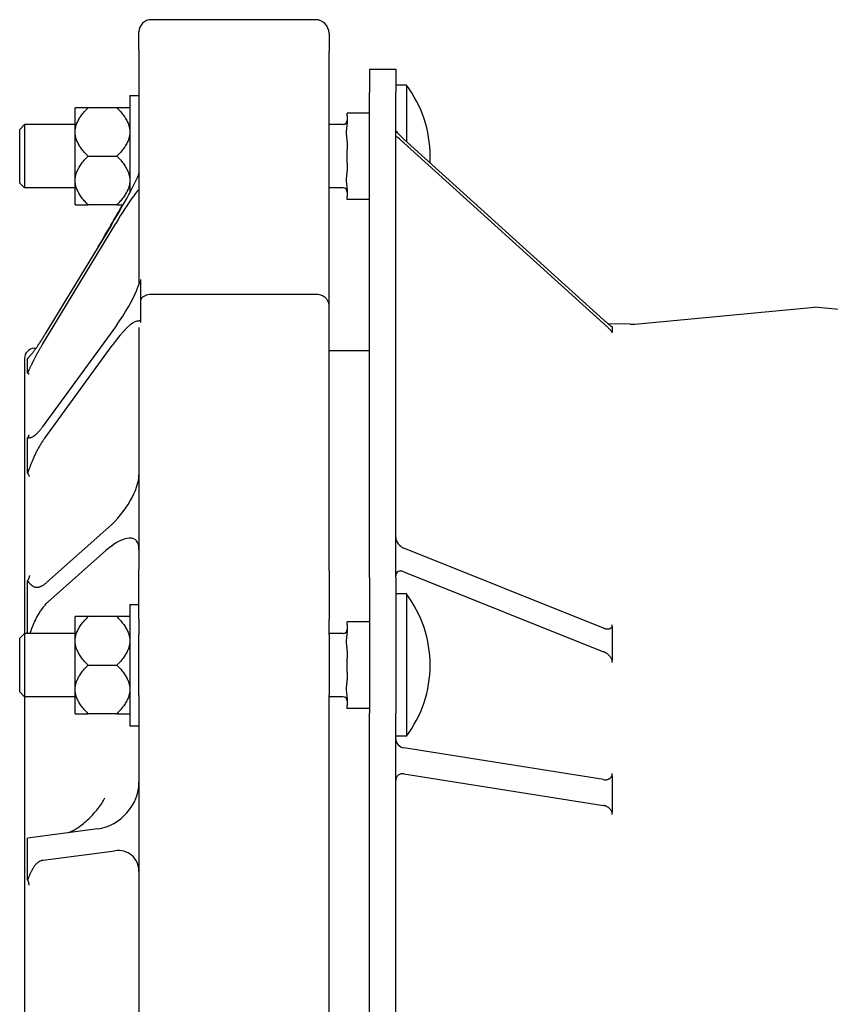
# Model space of a CAD drawing. Header units: millimetres. Extents: x 716 to 5005, y 168 to 1403.
# Tile 8 of 9: x 716 to 916, y 1160 to 1403. Entities that reach past the tile are written whole.
import ezdxf

# ---------------------------------------------------------------- set-up
doc = ezdxf.new("R2010")
doc.units = ezdxf.units.MM
doc.layers.add('DETAIL', color=2, linetype='Continuous')

msp = doc.modelspace()

# ---------------------------------------------------------------- linework, layer by layer
at = {"layer": 'DETAIL'}
for p, q in [((789.01, 1403.3), (748.41, 1403.3)), ((745.41, 1395.75), (745.41, 1400.3)), ((792.41, 1399.9), (792.41, 1395.42)), ((745.41, 1395.75), (745.41, 1337.91)), ((792.41, 1332.63), (792.41, 1395.42)), ((802.41, 1391.04), (802.41, 1385.31)), ((802.41, 1391.04), (808.91, 1391.04)), ((808.91, 1391.04), (808.91, 1385.31)), ((802.41, 1265.42), (802.41, 1385.31)), ((811.52, 1387.14), (808.91, 1387.14)), ((808.91, 1265.42), (808.91, 1385.31)), ((811.52, 1387.14), (811.52, 1373.22)), ((743.13, 1384.54), (743.13, 1360.47)), ((743.13, 1384.54), (745.41, 1384.54)), ((732.83, 1381.53), (729.63, 1381.53)), ((729.63, 1375.92), (729.63, 1381.53)), ((739.93, 1381.53), (732.83, 1381.53)), ((743.13, 1381.53), (739.93, 1381.53)), ((796.91, 1379.51), (796.91, 1380.21)), ((802.41, 1380.21), (796.91, 1380.21)), ((796.91, 1379.51), (796.91, 1377.64)), ((715.91, 1376.17), (717.13, 1377.39)), ((715.91, 1362.91), (715.91, 1376.17)), ((717.13, 1377.39), (717.13, 1361.69)), ((729.63, 1377.39), (717.13, 1377.39)), ((729.63, 1375.16), (729.63, 1375.92)), ((795.91, 1377.39), (792.41, 1377.39)), ((729.63, 1363.92), (729.63, 1375.16)), ((796.91, 1373.11), (796.91, 1371.23)), ((860.29, 1329.1), (810.91, 1373.78)), ((796.91, 1367.84), (796.91, 1371.23)), ((810.91, 1372.87), (860.29, 1328.19)), ((732.83, 1369.54), (739.93, 1369.54)), ((796.91, 1367.84), (796.91, 1365.97)), ((729.63, 1363.16), (729.63, 1363.92)), ((715.91, 1362.91), (717.13, 1361.69)), ((729.63, 1361.69), (717.13, 1361.69)), ((729.63, 1357.54), (729.63, 1363.16)), ((795.91, 1361.69), (792.41, 1361.69)), ((796.91, 1361.44), (796.91, 1359.57)), ((796.91, 1358.86), (796.91, 1359.57)), ((802.41, 1358.86), (796.91, 1358.86)), ((729.63, 1357.54), (732.83, 1357.54)), ((739.93, 1357.54), (732.83, 1357.54)), ((739.93, 1357.54), (741.51, 1357.54)), ((721.6, 1323.12), (739.66, 1352.93)), ((738.52, 1352.45), (722.25, 1325.59)), ((745.83, 1338.71), (745.83, 1339.09)), ((745.41, 1338), (745.41, 1338)), ((745.83, 1334.18), (745.83, 1338.71)), ((745.83, 1329.13), (745.83, 1334.18)), ((789.01, 1335.38), (748.41, 1335.38)), ((792.41, 1267.07), (792.41, 1332.63)), ((867.97, 1328.05), (912.41, 1332.23)), ((956.86, 1328.05), (912.41, 1332.23)), ((739.83, 1327.71), (721.5, 1302.54)), ((745.41, 1327.18), (745.41, 1267.39)), ((745.83, 1328.44), (745.83, 1329.13)), ((866.86, 1328.01), (861.42, 1328.11)), ((862.41, 1327.37), (862.41, 1326.72)), ((862.41, 1326.72), (862.41, 1326.08)), ((862.41, 1325.91), (862.41, 1326.08)), ((719.54, 1322.09), (719.99, 1322.11)), ((722.09, 1299.82), (738.8, 1322.77)), ((717.11, 1319.52), (717.11, 1251.55)), ((717.85, 1317.62), (717.85, 1319.5)), ((802.41, 1321.45), (792.41, 1321.45)), ((717.85, 1315.93), (717.85, 1317.62)), ((717.85, 1295.75), (717.85, 1299.94)), ((717.85, 1291.15), (717.85, 1295.75)), ((737.97, 1277.8), (722.57, 1264.14)), ((722.98, 1259.39), (737.24, 1272.04)), ((860.29, 1252.87), (810.91, 1272.65)), ((745.41, 1255.12), (745.41, 1267.39)), ((792.41, 1267.07), (792.41, 1255)), ((810.91, 1266.81), (860.29, 1247.03)), ((717.85, 1257.4), (717.85, 1264.55)), ((802.41, 1265.42), (802.41, 1231.88)), ((808.91, 1265.42), (808.91, 1231.88)), ((811.52, 1261.32), (808.91, 1261.32)), ((811.52, 1261.32), (811.52, 1226.12)), ((743.13, 1258.72), (743.13, 1228.72)), ((743.13, 1258.72), (745.41, 1258.72)), ((717.85, 1251.57), (717.85, 1257.4)), ((732.83, 1255.71), (729.63, 1255.71)), ((729.63, 1250.09), (729.63, 1255.71)), ((739.93, 1255.71), (732.83, 1255.71)), ((743.13, 1255.71), (739.93, 1255.71)), ((745.41, 1255.12), (745.41, 1251.32)), ((792.41, 1251.2), (792.41, 1255)), ((796.91, 1253.69), (796.91, 1254.39)), ((802.41, 1254.39), (796.91, 1254.39)), ((796.91, 1253.69), (796.91, 1251.82)), ((862.41, 1253.27), (862.41, 1253.71)), ((715.91, 1250.35), (717.13, 1251.57)), ((717.13, 1251.57), (717.13, 1235.87)), ((729.63, 1251.57), (717.13, 1251.57)), ((745.41, 1236.24), (745.41, 1251.32)), ((795.91, 1251.57), (792.41, 1251.57)), ((862.41, 1253.27), (862.41, 1249.1)), ((715.91, 1237.09), (715.91, 1250.35)), ((729.63, 1249.33), (729.63, 1250.09)), ((729.63, 1238.1), (729.63, 1249.33)), ((792.41, 1251.2), (792.41, 1236.36)), ((862.41, 1249.1), (862.41, 1244.93)), ((796.91, 1247.29), (796.91, 1245.41)), ((796.91, 1242.02), (796.91, 1245.41)), ((862.41, 1244.41), (862.41, 1244.93)), ((732.83, 1243.72), (739.93, 1243.72)), ((796.91, 1242.02), (796.91, 1240.15)), ((715.91, 1237.09), (717.13, 1235.87)), ((729.63, 1237.34), (729.63, 1238.1)), ((729.63, 1231.72), (729.63, 1237.34)), ((717.11, 1235.89), (717.11, 1055.38)), ((729.63, 1235.87), (717.13, 1235.87)), ((745.41, 1236.24), (745.41, 1140.91)), ((792.41, 1131.99), (792.41, 1236.36)), ((795.91, 1235.87), (792.41, 1235.87)), ((796.91, 1235.62), (796.91, 1233.75)), ((796.91, 1233.04), (796.91, 1233.75)), ((802.41, 1233.04), (796.91, 1233.04)), ((802.41, 1037.9), (802.41, 1231.88)), ((808.91, 1037.9), (808.91, 1231.88)), ((729.63, 1231.72), (732.83, 1231.72)), ((739.93, 1231.72), (732.83, 1231.72)), ((739.93, 1231.72), (743.13, 1231.72)), ((743.13, 1228.72), (745.41, 1228.72)), ((811.52, 1226.12), (808.91, 1226.12)), ((860.29, 1215.41), (810.91, 1223.24)), ((810.91, 1216.84), (860.29, 1209.01)), ((862.41, 1216.44), (862.41, 1216.95)), ((862.41, 1216.44), (862.41, 1211.87)), ((862.41, 1211.87), (862.41, 1207.3)), ((862.41, 1206.76), (862.41, 1207.3)), ((735.21, 1203.26), (717.85, 1200.94)), ((717.85, 1197.95), (717.85, 1200.94)), ((717.85, 1190.6), (717.85, 1197.95)), ((721.71, 1195.48), (739.47, 1197.84))]:
    msp.add_line(p, q, dxfattribs=at)
at = {"layer": 'DETAIL', "flags": 128}
for points in [[(729.63, 1375.92), (729.65, 1376.14), (729.68, 1376.36), (729.72, 1376.59), (729.77, 1376.81), (729.83, 1377.04), (729.9, 1377.26), (729.98, 1377.48), (730.07, 1377.71), (730.17, 1377.94), (730.27, 1378.16), (730.39, 1378.39), (730.52, 1378.62), (730.65, 1378.85), (730.8, 1379.09), (730.95, 1379.32), (731.12, 1379.56), (731.3, 1379.79), (731.48, 1380.03), (731.68, 1380.28), (731.89, 1380.52), (732.11, 1380.77), (732.34, 1381.02), (732.58, 1381.28), (732.83, 1381.53)], [(739.93, 1381.53), (740.19, 1381.28), (740.43, 1381.02), (740.66, 1380.77), (740.88, 1380.52), (741.08, 1380.28), (741.28, 1380.03), (741.47, 1379.79), (741.64, 1379.56), (741.81, 1379.32), (741.97, 1379.09), (742.11, 1378.85), (742.25, 1378.62), (742.37, 1378.39), (742.49, 1378.16), (742.6, 1377.94), (742.7, 1377.71), (742.78, 1377.48), (742.86, 1377.26), (742.93, 1377.04), (742.99, 1376.81), (743.04, 1376.59), (743.08, 1376.36), (743.11, 1376.14), (743.13, 1375.92)], [(796.91, 1373.11), (796.91, 1373.29), (796.9, 1373.49), (796.88, 1373.68), (796.86, 1373.86), (796.83, 1374.04), (796.81, 1374.23), (796.79, 1374.42), (796.76, 1374.62), (796.74, 1374.81), (796.73, 1375), (796.72, 1375.19), (796.71, 1375.37), (796.72, 1375.55), (796.73, 1375.74), (796.74, 1375.93), (796.76, 1376.13), (796.79, 1376.32), (796.81, 1376.51), (796.83, 1376.7), (796.86, 1376.88), (796.88, 1377.07), (796.9, 1377.26), (796.91, 1377.45), (796.91, 1377.64)], [(732.83, 1369.54), (732.58, 1369.8), (732.34, 1370.05), (732.11, 1370.3), (731.89, 1370.55), (731.68, 1370.79), (731.48, 1371.04), (731.3, 1371.28), (731.12, 1371.51), (730.95, 1371.75), (730.8, 1371.98), (730.65, 1372.22), (730.52, 1372.45), (730.39, 1372.68), (730.27, 1372.91), (730.17, 1373.13), (730.07, 1373.36), (729.98, 1373.59), (729.9, 1373.81), (729.83, 1374.03), (729.77, 1374.26), (729.72, 1374.48), (729.68, 1374.71), (729.65, 1374.93), (729.63, 1375.16)], [(743.13, 1375.16), (743.11, 1374.93), (743.08, 1374.71), (743.04, 1374.48), (742.99, 1374.26), (742.93, 1374.03), (742.86, 1373.81), (742.78, 1373.59), (742.7, 1373.36), (742.6, 1373.13), (742.49, 1372.91), (742.37, 1372.68), (742.25, 1372.45), (742.11, 1372.22), (741.97, 1371.98), (741.81, 1371.75), (741.64, 1371.51), (741.47, 1371.28), (741.28, 1371.04), (741.08, 1370.79), (740.88, 1370.55), (740.66, 1370.3), (740.43, 1370.05), (740.19, 1369.8), (739.93, 1369.54)], [(729.63, 1363.92), (729.65, 1364.15), (729.68, 1364.37), (729.72, 1364.59), (729.77, 1364.82), (729.83, 1365.04), (729.9, 1365.27), (729.98, 1365.49), (730.07, 1365.72), (730.17, 1365.94), (730.27, 1366.17), (730.39, 1366.4), (730.52, 1366.63), (730.65, 1366.86), (730.8, 1367.09), (730.95, 1367.33), (731.12, 1367.56), (731.3, 1367.8), (731.48, 1368.04), (731.68, 1368.28), (731.89, 1368.53), (732.11, 1368.78), (732.34, 1369.03), (732.58, 1369.28), (732.83, 1369.54)], [(739.93, 1369.54), (740.19, 1369.28), (740.43, 1369.03), (740.66, 1368.78), (740.88, 1368.53), (741.08, 1368.28), (741.28, 1368.04), (741.47, 1367.8), (741.64, 1367.56), (741.81, 1367.33), (741.97, 1367.09), (742.11, 1366.86), (742.25, 1366.63), (742.37, 1366.4), (742.49, 1366.17), (742.6, 1365.94), (742.7, 1365.72), (742.78, 1365.49), (742.86, 1365.27), (742.93, 1365.04), (742.99, 1364.82), (743.04, 1364.59), (743.08, 1364.37), (743.11, 1364.15), (743.13, 1363.92)], [(796.91, 1361.44), (796.91, 1361.62), (796.9, 1361.82), (796.88, 1362.01), (796.86, 1362.19), (796.83, 1362.38), (796.81, 1362.56), (796.79, 1362.76), (796.76, 1362.95), (796.74, 1363.14), (796.73, 1363.34), (796.72, 1363.52), (796.71, 1363.7), (796.72, 1363.89), (796.73, 1364.07), (796.74, 1364.27), (796.76, 1364.46), (796.79, 1364.65), (796.81, 1364.85), (796.83, 1365.03), (796.86, 1365.22), (796.88, 1365.4), (796.9, 1365.59), (796.91, 1365.78), (796.91, 1365.97)], [(732.83, 1357.54), (732.58, 1357.8), (732.34, 1358.05), (732.11, 1358.31), (731.89, 1358.55), (731.68, 1358.8), (731.48, 1359.04), (731.3, 1359.28), (731.12, 1359.52), (730.95, 1359.76), (730.8, 1359.99), (730.65, 1360.22), (730.52, 1360.45), (730.39, 1360.68), (730.27, 1360.91), (730.17, 1361.14), (730.07, 1361.37), (729.98, 1361.59), (729.9, 1361.82), (729.83, 1362.04), (729.77, 1362.26), (729.72, 1362.49), (729.68, 1362.71), (729.65, 1362.94), (729.63, 1363.16)], [(743.13, 1363.16), (743.11, 1362.94), (743.08, 1362.71), (743.04, 1362.49), (742.99, 1362.26), (742.93, 1362.04), (742.86, 1361.82), (742.78, 1361.59), (742.7, 1361.37), (742.6, 1361.14), (742.49, 1360.91), (742.37, 1360.68), (742.25, 1360.45), (742.11, 1360.22), (741.97, 1359.99), (741.81, 1359.76), (741.64, 1359.52), (741.47, 1359.28), (741.28, 1359.04), (741.08, 1358.8), (740.88, 1358.55), (740.66, 1358.31), (740.43, 1358.05), (740.19, 1357.8), (739.93, 1357.54)], [(744.85, 1336.45), (744.91, 1336.6), (744.97, 1336.75), (745.02, 1336.89), (745.07, 1337.03), (745.12, 1337.16), (745.17, 1337.29), (745.22, 1337.41), (745.26, 1337.53), (745.31, 1337.64), (745.35, 1337.75), (745.39, 1337.85), (745.43, 1337.95), (745.47, 1338.05), (745.51, 1338.13), (745.54, 1338.21), (745.58, 1338.29), (745.61, 1338.36), (745.64, 1338.42), (745.67, 1338.48), (745.7, 1338.53), (745.73, 1338.58), (745.76, 1338.63), (745.8, 1338.67), (745.83, 1338.71)], [(745.83, 1329.13), (745.8, 1329.08), (745.77, 1329.03), (745.73, 1328.99), (745.7, 1328.96), (745.67, 1328.93), (745.64, 1328.9), (745.61, 1328.87), (745.58, 1328.85), (745.54, 1328.84), (745.51, 1328.82), (745.47, 1328.81), (745.43, 1328.8), (745.39, 1328.79), (745.35, 1328.78), (745.31, 1328.78), (745.26, 1328.77), (745.22, 1328.77), (745.17, 1328.77), (745.12, 1328.77), (745.07, 1328.76), (745.01, 1328.76), (744.96, 1328.76), (744.9, 1328.76), (744.84, 1328.76)], [(860.29, 1329.1), (860.4, 1328.99), (860.52, 1328.89), (860.63, 1328.79), (860.75, 1328.69), (860.86, 1328.59), (860.97, 1328.49), (861.08, 1328.4), (861.18, 1328.31), (861.29, 1328.22), (861.39, 1328.13), (861.49, 1328.05), (861.59, 1327.97), (861.68, 1327.9), (861.77, 1327.83), (861.85, 1327.76), (861.93, 1327.7), (862.01, 1327.64), (862.08, 1327.59), (862.15, 1327.54), (862.21, 1327.49), (862.27, 1327.45), (862.32, 1327.42), (862.37, 1327.39), (862.41, 1327.37)], [(862.41, 1326.08), (862.36, 1326.14), (862.31, 1326.2), (862.25, 1326.27), (862.18, 1326.35), (862.1, 1326.43), (862.03, 1326.51), (861.95, 1326.6), (861.86, 1326.69), (861.77, 1326.78), (861.68, 1326.87), (861.59, 1326.96), (861.5, 1327.05), (861.4, 1327.15), (861.3, 1327.24), (861.21, 1327.34), (861.11, 1327.43), (861.01, 1327.53), (860.91, 1327.62), (860.8, 1327.72), (860.7, 1327.81), (860.6, 1327.91), (860.5, 1328), (860.39, 1328.1), (860.29, 1328.19)], [(719.41, 1321.32), (719.51, 1321.45), (719.61, 1321.59), (719.72, 1321.74), (719.83, 1321.89), (719.94, 1322.04), (720.05, 1322.2), (720.16, 1322.36), (720.28, 1322.52), (720.4, 1322.69), (720.51, 1322.87), (720.63, 1323.04), (720.75, 1323.22), (720.87, 1323.41), (721, 1323.59), (721.12, 1323.78), (721.24, 1323.98), (721.37, 1324.17), (721.49, 1324.37), (721.62, 1324.57), (721.75, 1324.77), (721.87, 1324.97), (722, 1325.18), (722.13, 1325.39), (722.25, 1325.59)], [(721.6, 1323.12), (721.51, 1322.96), (721.41, 1322.8), (721.31, 1322.64), (721.22, 1322.47), (721.12, 1322.31), (721.02, 1322.15), (720.93, 1321.98), (720.83, 1321.82), (720.74, 1321.65), (720.65, 1321.49), (720.55, 1321.32), (720.46, 1321.16), (720.37, 1320.99), (720.27, 1320.83), (720.18, 1320.66), (720.09, 1320.5), (720, 1320.33), (719.92, 1320.17), (719.83, 1320.01), (719.74, 1319.85), (719.66, 1319.69), (719.58, 1319.53), (719.49, 1319.37), (719.41, 1319.21)], [(717.85, 1319.5), (717.89, 1319.55), (717.94, 1319.6), (717.99, 1319.65), (718.04, 1319.7), (718.08, 1319.76), (718.14, 1319.81), (718.19, 1319.87), (718.24, 1319.93), (718.3, 1319.99), (718.36, 1320.06), (718.42, 1320.12), (718.48, 1320.19), (718.54, 1320.26), (718.61, 1320.34), (718.68, 1320.42), (718.74, 1320.5), (718.82, 1320.58), (718.89, 1320.67), (718.97, 1320.77), (719.05, 1320.86), (719.13, 1320.97), (719.22, 1321.08), (719.31, 1321.2), (719.41, 1321.32)], [(719.41, 1319.21), (719.31, 1319.01), (719.21, 1318.82), (719.12, 1318.64), (719.04, 1318.46), (718.95, 1318.3), (718.88, 1318.14), (718.8, 1317.99), (718.73, 1317.84), (718.66, 1317.69), (718.59, 1317.55), (718.53, 1317.41), (718.46, 1317.27), (718.4, 1317.14), (718.34, 1317.01), (718.29, 1316.89), (718.23, 1316.76), (718.18, 1316.65), (718.12, 1316.53), (718.07, 1316.42), (718.03, 1316.32), (717.98, 1316.22), (717.93, 1316.12), (717.89, 1316.02), (717.85, 1315.93)], [(717.85, 1315.93), (717.88, 1315.92), (717.9, 1315.9), (717.93, 1315.89), (717.95, 1315.87), (717.97, 1315.86), (717.99, 1315.85), (718.01, 1315.83), (718.03, 1315.82), (718.05, 1315.81), (718.06, 1315.8), (718.08, 1315.79), (718.09, 1315.77), (718.1, 1315.76), (718.11, 1315.75), (718.12, 1315.74), (718.13, 1315.73), (718.14, 1315.72), (718.15, 1315.71), (718.15, 1315.7), (718.16, 1315.69), (718.16, 1315.68), (718.17, 1315.68), (718.17, 1315.67), (718.17, 1315.66)], [(719.41, 1300.36), (719.49, 1300.41), (719.57, 1300.46), (719.65, 1300.52), (719.73, 1300.58), (719.81, 1300.65), (719.9, 1300.72), (719.98, 1300.79), (720.07, 1300.87), (720.15, 1300.95), (720.24, 1301.03), (720.33, 1301.12), (720.41, 1301.21), (720.5, 1301.31), (720.59, 1301.41), (720.68, 1301.51), (720.77, 1301.61), (720.86, 1301.72), (720.95, 1301.83), (721.05, 1301.94), (721.14, 1302.05), (721.23, 1302.17), (721.32, 1302.29), (721.41, 1302.41), (721.5, 1302.54)], [(718.16, 1300.64), (718.16, 1300.62), (718.15, 1300.6), (718.15, 1300.58), (718.14, 1300.55), (718.14, 1300.53), (718.13, 1300.5), (718.12, 1300.48), (718.11, 1300.45), (718.1, 1300.42), (718.1, 1300.4), (718.08, 1300.37), (718.07, 1300.34), (718.06, 1300.31), (718.05, 1300.28), (718.03, 1300.25), (718.02, 1300.22), (718, 1300.18), (717.98, 1300.15), (717.96, 1300.12), (717.94, 1300.08), (717.92, 1300.05), (717.9, 1300.01), (717.87, 1299.98), (717.85, 1299.94)], [(717.85, 1299.94), (717.89, 1299.94), (717.93, 1299.94), (717.98, 1299.95), (718.02, 1299.95), (718.07, 1299.95), (718.12, 1299.95), (718.17, 1299.95), (718.23, 1299.95), (718.28, 1299.96), (718.34, 1299.96), (718.4, 1299.97), (718.46, 1299.98), (718.52, 1299.99), (718.59, 1300), (718.65, 1300.02), (718.72, 1300.04), (718.8, 1300.06), (718.87, 1300.09), (718.95, 1300.12), (719.04, 1300.15), (719.12, 1300.19), (719.22, 1300.24), (719.31, 1300.3), (719.41, 1300.36)], [(722.09, 1299.82), (721.97, 1299.66), (721.85, 1299.49), (721.74, 1299.31), (721.62, 1299.14), (721.5, 1298.96), (721.38, 1298.78), (721.26, 1298.59), (721.14, 1298.41), (721.03, 1298.22), (720.91, 1298.03), (720.8, 1297.83), (720.68, 1297.64), (720.57, 1297.44), (720.46, 1297.24), (720.34, 1297.03), (720.23, 1296.83), (720.13, 1296.62), (720.02, 1296.42), (719.91, 1296.21), (719.81, 1296), (719.71, 1295.79), (719.6, 1295.58), (719.51, 1295.36), (719.41, 1295.15)], [(719.41, 1295.15), (719.31, 1294.93), (719.22, 1294.71), (719.13, 1294.51), (719.05, 1294.31), (718.97, 1294.12), (718.89, 1293.93), (718.81, 1293.74), (718.74, 1293.56), (718.67, 1293.38), (718.6, 1293.2), (718.54, 1293.02), (718.47, 1292.86), (718.41, 1292.69), (718.35, 1292.53), (718.29, 1292.37), (718.24, 1292.21), (718.18, 1292.07), (718.13, 1291.92), (718.08, 1291.78), (718.03, 1291.64), (717.98, 1291.51), (717.94, 1291.39), (717.89, 1291.26), (717.85, 1291.15)], [(717.85, 1291.15), (717.88, 1291.11), (717.91, 1291.07), (717.94, 1291.03), (717.96, 1290.99), (717.99, 1290.95), (718.02, 1290.91), (718.04, 1290.87), (718.06, 1290.84), (718.08, 1290.8), (718.1, 1290.76), (718.12, 1290.73), (718.13, 1290.69), (718.15, 1290.66), (718.16, 1290.63), (718.18, 1290.6), (718.19, 1290.56), (718.2, 1290.53), (718.21, 1290.5), (718.22, 1290.48), (718.23, 1290.45), (718.23, 1290.42), (718.24, 1290.39), (718.25, 1290.37), (718.25, 1290.34)], [(718.34, 1265.91), (718.33, 1265.87), (718.33, 1265.84), (718.32, 1265.8), (718.31, 1265.76), (718.3, 1265.71), (718.29, 1265.67), (718.28, 1265.62), (718.27, 1265.58), (718.26, 1265.53), (718.24, 1265.48), (718.23, 1265.42), (718.21, 1265.37), (718.19, 1265.31), (718.17, 1265.25), (718.14, 1265.19), (718.12, 1265.13), (718.09, 1265.06), (718.06, 1264.99), (718.03, 1264.93), (718, 1264.86), (717.97, 1264.78), (717.93, 1264.71), (717.89, 1264.63), (717.85, 1264.55)], [(717.85, 1264.55), (717.89, 1264.51), (717.94, 1264.46), (717.98, 1264.4), (718.03, 1264.35), (718.08, 1264.29), (718.13, 1264.23), (718.18, 1264.16), (718.24, 1264.1), (718.29, 1264.04), (718.35, 1263.97), (718.41, 1263.9), (718.48, 1263.83), (718.54, 1263.77), (718.61, 1263.7), (718.68, 1263.63), (718.75, 1263.57), (718.82, 1263.5), (718.9, 1263.44), (718.98, 1263.38), (719.06, 1263.32), (719.14, 1263.27), (719.23, 1263.21), (719.32, 1263.17), (719.41, 1263.12)], [(719.41, 1263.12), (719.52, 1263.07), (719.63, 1263.04), (719.75, 1263.01), (719.87, 1262.99), (719.99, 1262.97), (720.11, 1262.97), (720.24, 1262.97), (720.37, 1262.98), (720.5, 1263), (720.63, 1263.03), (720.76, 1263.06), (720.89, 1263.1), (721.03, 1263.15), (721.16, 1263.21), (721.3, 1263.27), (721.44, 1263.34), (721.58, 1263.42), (721.72, 1263.5), (721.86, 1263.59), (722, 1263.69), (722.14, 1263.79), (722.28, 1263.9), (722.42, 1264.02), (722.57, 1264.14)], [(722.98, 1259.39), (722.82, 1259.24), (722.66, 1259.09), (722.5, 1258.93), (722.33, 1258.76), (722.17, 1258.58), (722.01, 1258.4), (721.86, 1258.21), (721.7, 1258.02), (721.54, 1257.82), (721.38, 1257.61), (721.23, 1257.4), (721.08, 1257.18), (720.92, 1256.95), (720.77, 1256.72), (720.63, 1256.48), (720.48, 1256.24), (720.34, 1255.99), (720.19, 1255.73), (720.06, 1255.48), (719.92, 1255.21), (719.79, 1254.94), (719.66, 1254.67), (719.53, 1254.39), (719.4, 1254.11)], [(719.4, 1254.11), (719.36, 1254), (719.31, 1253.88), (719.26, 1253.77), (719.21, 1253.66), (719.17, 1253.55), (719.12, 1253.44), (719.08, 1253.33), (719.04, 1253.22), (719, 1253.11), (718.95, 1253), (718.91, 1252.89), (718.87, 1252.79), (718.83, 1252.68), (718.79, 1252.58), (718.75, 1252.47), (718.72, 1252.37), (718.68, 1252.26), (718.64, 1252.16), (718.61, 1252.06), (718.57, 1251.96), (718.54, 1251.86), (718.5, 1251.76), (718.47, 1251.66), (718.43, 1251.57)], [(729.63, 1250.09), (729.65, 1250.32), (729.68, 1250.54), (729.72, 1250.77), (729.77, 1250.99), (729.83, 1251.21), (729.9, 1251.44), (729.98, 1251.66), (730.07, 1251.89), (730.17, 1252.12), (730.27, 1252.34), (730.39, 1252.57), (730.52, 1252.8), (730.65, 1253.03), (730.8, 1253.26), (730.95, 1253.5), (731.12, 1253.73), (731.3, 1253.97), (731.48, 1254.21), (731.68, 1254.46), (731.89, 1254.7), (732.11, 1254.95), (732.34, 1255.2), (732.58, 1255.45), (732.83, 1255.71)], [(739.93, 1255.71), (740.19, 1255.45), (740.43, 1255.2), (740.66, 1254.95), (740.88, 1254.7), (741.08, 1254.46), (741.28, 1254.21), (741.47, 1253.97), (741.64, 1253.73), (741.81, 1253.5), (741.97, 1253.26), (742.11, 1253.03), (742.25, 1252.8), (742.37, 1252.57), (742.49, 1252.34), (742.6, 1252.12), (742.7, 1251.89), (742.78, 1251.66), (742.86, 1251.44), (742.93, 1251.21), (742.99, 1250.99), (743.04, 1250.77), (743.08, 1250.54), (743.11, 1250.32), (743.13, 1250.09)], [(796.91, 1247.29), (796.91, 1247.47), (796.9, 1247.66), (796.88, 1247.86), (796.86, 1248.04), (796.83, 1248.22), (796.81, 1248.41), (796.79, 1248.6), (796.76, 1248.8), (796.74, 1248.99), (796.73, 1249.18), (796.72, 1249.37), (796.71, 1249.55), (796.72, 1249.73), (796.73, 1249.92), (796.74, 1250.11), (796.76, 1250.31), (796.79, 1250.5), (796.81, 1250.69), (796.83, 1250.88), (796.86, 1251.06), (796.88, 1251.24), (796.9, 1251.44), (796.91, 1251.63), (796.91, 1251.82)], [(860.29, 1252.87), (860.4, 1252.83), (860.52, 1252.79), (860.63, 1252.76), (860.75, 1252.73), (860.86, 1252.7), (860.97, 1252.69), (861.08, 1252.67), (861.18, 1252.67), (861.29, 1252.66), (861.39, 1252.67), (861.49, 1252.67), (861.59, 1252.69), (861.68, 1252.71), (861.77, 1252.73), (861.85, 1252.76), (861.93, 1252.8), (862.01, 1252.84), (862.08, 1252.88), (862.15, 1252.93), (862.21, 1252.99), (862.27, 1253.05), (862.32, 1253.11), (862.37, 1253.19), (862.41, 1253.27)], [(732.83, 1243.72), (732.58, 1243.97), (732.34, 1244.23), (732.11, 1244.48), (731.89, 1244.73), (731.68, 1244.97), (731.48, 1245.22), (731.3, 1245.46), (731.12, 1245.69), (730.95, 1245.93), (730.8, 1246.16), (730.65, 1246.4), (730.52, 1246.63), (730.39, 1246.86), (730.27, 1247.09), (730.17, 1247.31), (730.07, 1247.54), (729.98, 1247.76), (729.9, 1247.99), (729.83, 1248.21), (729.77, 1248.44), (729.72, 1248.66), (729.68, 1248.89), (729.65, 1249.11), (729.63, 1249.33)], [(743.13, 1249.33), (743.11, 1249.11), (743.08, 1248.89), (743.04, 1248.66), (742.99, 1248.44), (742.93, 1248.21), (742.86, 1247.99), (742.78, 1247.76), (742.7, 1247.54), (742.6, 1247.31), (742.49, 1247.09), (742.37, 1246.86), (742.25, 1246.63), (742.11, 1246.4), (741.97, 1246.16), (741.81, 1245.93), (741.64, 1245.69), (741.47, 1245.46), (741.28, 1245.22), (741.08, 1244.97), (740.88, 1244.73), (740.66, 1244.48), (740.43, 1244.23), (740.19, 1243.97), (739.93, 1243.72)], [(862.41, 1244.93), (862.36, 1245.06), (862.31, 1245.19), (862.25, 1245.31), (862.18, 1245.43), (862.1, 1245.55), (862.03, 1245.66), (861.95, 1245.77), (861.86, 1245.88), (861.77, 1245.98), (861.68, 1246.08), (861.59, 1246.17), (861.5, 1246.26), (861.4, 1246.34), (861.3, 1246.43), (861.21, 1246.5), (861.11, 1246.58), (861.01, 1246.65), (860.91, 1246.71), (860.8, 1246.78), (860.7, 1246.83), (860.6, 1246.89), (860.5, 1246.94), (860.39, 1246.99), (860.29, 1247.03)], [(729.63, 1238.1), (729.65, 1238.32), (729.68, 1238.55), (729.72, 1238.77), (729.77, 1239), (729.83, 1239.22), (729.9, 1239.44), (729.98, 1239.67), (730.07, 1239.89), (730.17, 1240.12), (730.27, 1240.35), (730.39, 1240.58), (730.52, 1240.81), (730.65, 1241.04), (730.8, 1241.27), (730.95, 1241.5), (731.12, 1241.74), (731.3, 1241.98), (731.48, 1242.22), (731.68, 1242.46), (731.89, 1242.71), (732.11, 1242.95), (732.34, 1243.21), (732.58, 1243.46), (732.83, 1243.72)], [(739.93, 1243.72), (740.19, 1243.46), (740.43, 1243.21), (740.66, 1242.95), (740.88, 1242.71), (741.08, 1242.46), (741.28, 1242.22), (741.47, 1241.98), (741.64, 1241.74), (741.81, 1241.5), (741.97, 1241.27), (742.11, 1241.04), (742.25, 1240.81), (742.37, 1240.58), (742.49, 1240.35), (742.6, 1240.12), (742.7, 1239.89), (742.78, 1239.67), (742.86, 1239.44), (742.93, 1239.22), (742.99, 1239), (743.04, 1238.77), (743.08, 1238.55), (743.11, 1238.32), (743.13, 1238.1)], [(796.91, 1235.62), (796.91, 1235.8), (796.9, 1236), (796.88, 1236.19), (796.86, 1236.37), (796.83, 1236.55), (796.81, 1236.74), (796.79, 1236.93), (796.76, 1237.13), (796.74, 1237.32), (796.73, 1237.51), (796.72, 1237.7), (796.71, 1237.88), (796.72, 1238.06), (796.73, 1238.25), (796.74, 1238.44), (796.76, 1238.64), (796.79, 1238.83), (796.81, 1239.02), (796.83, 1239.21), (796.86, 1239.39), (796.88, 1239.58), (796.9, 1239.77), (796.91, 1239.96), (796.91, 1240.15)], [(732.83, 1231.72), (732.58, 1231.98), (732.34, 1232.23), (732.11, 1232.48), (731.89, 1232.73), (731.68, 1232.98), (731.48, 1233.22), (731.3, 1233.46), (731.12, 1233.7), (730.95, 1233.94), (730.8, 1234.17), (730.65, 1234.4), (730.52, 1234.63), (730.39, 1234.86), (730.27, 1235.09), (730.17, 1235.32), (730.07, 1235.54), (729.98, 1235.77), (729.9, 1235.99), (729.83, 1236.22), (729.77, 1236.44), (729.72, 1236.67), (729.68, 1236.89), (729.65, 1237.12), (729.63, 1237.34)], [(743.13, 1237.34), (743.11, 1237.12), (743.08, 1236.89), (743.04, 1236.67), (742.99, 1236.44), (742.93, 1236.22), (742.86, 1235.99), (742.78, 1235.77), (742.7, 1235.54), (742.6, 1235.32), (742.49, 1235.09), (742.37, 1234.86), (742.25, 1234.63), (742.11, 1234.4), (741.97, 1234.17), (741.81, 1233.94), (741.64, 1233.7), (741.47, 1233.46), (741.28, 1233.22), (741.08, 1232.98), (740.88, 1232.73), (740.66, 1232.48), (740.43, 1232.23), (740.19, 1231.98), (739.93, 1231.72)], [(860.29, 1215.41), (860.4, 1215.39), (860.52, 1215.38), (860.63, 1215.38), (860.75, 1215.38), (860.86, 1215.38), (860.97, 1215.39), (861.08, 1215.41), (861.18, 1215.43), (861.29, 1215.46), (861.39, 1215.49), (861.49, 1215.53), (861.59, 1215.57), (861.68, 1215.62), (861.77, 1215.67), (861.85, 1215.72), (861.93, 1215.78), (862.01, 1215.85), (862.08, 1215.92), (862.15, 1215.99), (862.21, 1216.07), (862.27, 1216.15), (862.32, 1216.24), (862.37, 1216.34), (862.41, 1216.44)], [(730.33, 1203.55), (730.69, 1203.8), (731.03, 1204.06), (731.38, 1204.32), (731.71, 1204.59), (732.05, 1204.87), (732.37, 1205.15), (732.69, 1205.44), (733, 1205.73), (733.31, 1206.03), (733.6, 1206.33), (733.89, 1206.64), (734.18, 1206.95), (734.45, 1207.26), (734.72, 1207.58), (734.99, 1207.9), (735.24, 1208.22), (735.49, 1208.55), (735.73, 1208.88), (735.96, 1209.21), (736.19, 1209.54), (736.4, 1209.88), (736.61, 1210.22), (736.81, 1210.56), (737, 1210.9)], [(862.41, 1207.3), (862.36, 1207.43), (862.31, 1207.55), (862.25, 1207.67), (862.18, 1207.79), (862.1, 1207.89), (862.03, 1208), (861.95, 1208.09), (861.86, 1208.18), (861.77, 1208.27), (861.68, 1208.35), (861.59, 1208.43), (861.5, 1208.5), (861.4, 1208.57), (861.3, 1208.63), (861.21, 1208.69), (861.11, 1208.74), (861.01, 1208.79), (860.91, 1208.83), (860.8, 1208.87), (860.7, 1208.91), (860.6, 1208.94), (860.5, 1208.97), (860.39, 1208.99), (860.29, 1209.01)], [(728.03, 1202.3), (728.13, 1202.34), (728.23, 1202.39), (728.33, 1202.43), (728.43, 1202.48), (728.53, 1202.52), (728.63, 1202.57), (728.73, 1202.62), (728.83, 1202.67), (728.92, 1202.72), (729.02, 1202.77), (729.12, 1202.82), (729.21, 1202.87), (729.31, 1202.92), (729.41, 1202.98), (729.5, 1203.03), (729.6, 1203.09), (729.69, 1203.14), (729.78, 1203.2), (729.88, 1203.26), (729.97, 1203.31), (730.06, 1203.37), (730.15, 1203.43), (730.24, 1203.49), (730.33, 1203.55)], [(721.71, 1195.48), (721.61, 1195.46), (721.51, 1195.44), (721.41, 1195.41), (721.3, 1195.38), (721.2, 1195.35), (721.1, 1195.31), (721, 1195.27), (720.9, 1195.22), (720.8, 1195.17), (720.7, 1195.11), (720.61, 1195.05), (720.51, 1194.98), (720.41, 1194.91), (720.32, 1194.83), (720.22, 1194.75), (720.13, 1194.67), (720.03, 1194.58), (719.94, 1194.49), (719.85, 1194.39), (719.76, 1194.28), (719.67, 1194.18), (719.58, 1194.07), (719.5, 1193.95), (719.41, 1193.83)], [(719.41, 1193.83), (719.31, 1193.67), (719.21, 1193.52), (719.12, 1193.37), (719.04, 1193.22), (718.95, 1193.07), (718.88, 1192.93), (718.8, 1192.79), (718.73, 1192.64), (718.66, 1192.5), (718.59, 1192.36), (718.53, 1192.21), (718.46, 1192.07), (718.4, 1191.93), (718.34, 1191.8), (718.29, 1191.66), (718.23, 1191.53), (718.18, 1191.4), (718.12, 1191.27), (718.07, 1191.15), (718.03, 1191.03), (717.98, 1190.91), (717.93, 1190.8), (717.89, 1190.7), (717.85, 1190.6)], [(717.85, 1190.6), (717.88, 1190.53), (717.91, 1190.46), (717.93, 1190.4), (717.96, 1190.33), (717.98, 1190.27), (718, 1190.21), (718.02, 1190.15), (718.04, 1190.09), (718.06, 1190.03), (718.07, 1189.97), (718.09, 1189.92), (718.1, 1189.87), (718.11, 1189.81), (718.12, 1189.76), (718.13, 1189.72), (718.14, 1189.67), (718.15, 1189.62), (718.16, 1189.58), (718.17, 1189.54), (718.17, 1189.5), (718.18, 1189.46), (718.18, 1189.42), (718.19, 1189.38), (718.19, 1189.35)]]:
    msp.add_lwpolyline(points, dxfattribs=at)
at = {"layer": 'DETAIL'}
for centre, radius, start, end in [((748.41, 1400.3), 3, 90, 180), ((789.01, 1399.9), 3.4, 0, 90), ((788.11, 1369.52), 29.3, 0.0357, 36.9634), ((795.91, 1378.39), 1, 270, 0), ((788.11, 1369.56), 29.3, 356.8309, 359.9643), ((795.91, 1360.69), 1, 0, 90), ((867.03, 1338.01), 10, 269, 275.3627), ((719.68, 1319.52), 2.57, 93.2926, 180), ((788.11, 1243.7), 29.3, 0.0357, 36.9634), ((795.91, 1252.57), 1, 270, 0), ((788.11, 1243.74), 29.3, 323.0366, 359.9643), ((795.91, 1234.87), 1, 0, 90)]:
    msp.add_arc(centre, radius, start, end, dxfattribs=at)
for centre, major_axis, ratio, start_param, end_param in [((810.91, 1374.06), (-2, 1.82), 0.076147, 0.069534, 1.640331), ((810.91, 1372.59), (-2, 1.82), 0.076147, 4.781923, 6.35272), ((738.52, 1354.06), (6.85, 11.48), 0.062003, 4.608904, 6.1797), ((739.66, 1351.59), (5.72, 9.58), 0.062003, 6.1797, 7.750497), ((735.31, 1349.51), (10.05, 16.83), 0.062003, 4.608904, 5.246781), ((739.83, 1330.99), (5.36, 8.27), 0.188323, 4.429351, 5.548004), ((748.41, 1332.95), (-3, 0), 0.809115, 4.712389, 5.750809), ((789.01, 1332.63), (3.4, 0), 0.809115, 0, 1.570796), ((738.8, 1318.88), (6.35, 9.8), 0.188323, 0.135364, 1.287758), ((737.97, 1284.15), (6.6, 8.78), 0.391048, 4.232572, 5.803368), ((737.24, 1265.08), (7.25, 9.64), 0.391048, 5.803368, 7.374165), ((810.91, 1274.45), (1.7, -1.63), 0.648916, 3.699298, 5.270095), ((810.91, 1265.01), (1.7, -1.63), 0.648916, 2.128502, 3.699298), ((810.91, 1225.21), (1.53, -1.51), 0.851748, 3.839377, 5.410173), ((735.21, 1213.42), (7.53, 7.86), 0.875167, 3.971862, 5.542658), ((810.91, 1214.87), (1.53, -1.51), 0.851748, 2.268581, 3.839377), ((739.47, 1191.92), (4.38, 4.58), 0.875167, 5.542658, 7.113455)]:
    msp.add_ellipse(centre, major_axis=major_axis, ratio=ratio, start_param=start_param, end_param=end_param, dxfattribs=at)

doc.saveas('drawing.dxf')
